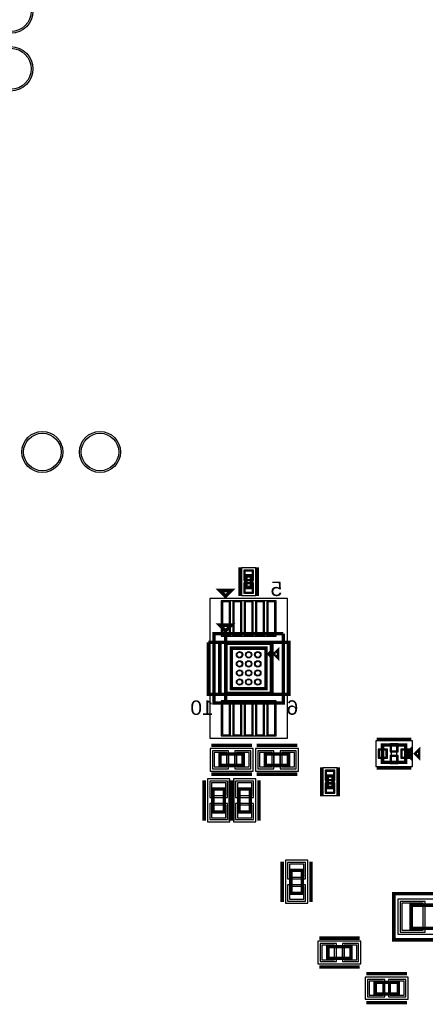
# Model space of a CAD drawing. Extents: x -10 to 137, y -32 to 198.
# Tile 31 of 64: x 30 to 48, y 74 to 118. Entities that reach past the tile are written whole.
import ezdxf

# ---------------------------------------------------------------- set-up
doc = ezdxf.new("R2010")
doc.units = 0
for name, color, linetype in [('PG_ASSEMBLY_BOTTOM', 52, 'CONTINUOUS'), ('PG_DFA_BOUND_BOTTOM', 254, 'CONTINUOUS'), ('PG_PASTEMASK_BOTTOM', 132, 'CONTINUOUS'), ('PG_PLACE_BOUND_BOTTOM', 73, 'CONTINUOUS'), ('PG_SILKSCREEN_BOTTOM', 2, 'CONTINUOUS'), ('PG_SOLDERMASK_BOTTOM', 212, 'CONTINUOUS'), ('PIN_BOTTOM', 2, 'CONTINUOUS'), ('PIN_PASTEMASK_BOTTOM', 132, 'CONTINUOUS'), ('PIN_SOLDERMASK_BOTTOM', 212, 'CONTINUOUS'), ('VKO_BOTTOM', 173, 'CONTINUOUS')]:
    doc.layers.add(name, color=color, linetype=linetype)

msp = doc.modelspace()

# ---------------------------------------------------------------- linework, layer by layer
at = {"layer": 'PG_ASSEMBLY_BOTTOM', "const_width": 0.1524}
for points in [[(39.98595, 92.59062), (39.98595, 93.09862), (40.23995, 93.09862), (40.23995, 92.59062), (39.98595, 92.59062)], [(38.84295, 90.932762), (39.35095, 90.932762), (39.09695, 90.678762), (38.84295, 90.932762)], [(41.63695, 90.551762), (41.63695, 87.503762), (38.58895, 87.503762), (38.58895, 90.551762), (39.09695, 90.551762), (39.09695, 87.503762)], [(39.09695, 87.503762), (39.09695, 90.551762), (41.63695, 90.551762)], [(40.87495, 88.138762), (39.35095, 88.138762), (39.35095, 89.916762), (40.87495, 89.916762), (40.87495, 88.138762)], [(41.00195, 89.662762), (41.12895, 89.789762), (41.12895, 89.535762), (41.00195, 89.662762)], [(47.01667, 84.894166), (46.00067, 84.894166), (46.00067, 85.656166), (47.01667, 85.656166), (47.01667, 84.894166)], [(47.20717, 85.148166), (47.20717, 85.402166), (47.08017, 85.275166), (47.20717, 85.148166)], [(38.854888, 85.26018), (39.870888, 85.26018), (39.870888, 84.75218), (38.854888, 84.75218), (38.854888, 85.26018)], [(41.86555, 84.75218), (40.84955, 84.75218), (40.84955, 85.26018), (41.86555, 85.26018), (41.86555, 84.75218)], [(43.818556, 84.293456), (43.818556, 83.785456), (43.564556, 83.785456), (43.564556, 84.293456), (43.818556, 84.293456)], [(39.045388, 83.723988), (39.045388, 82.707988), (38.537388, 82.707988), (38.537388, 83.723988), (39.045388, 83.723988)], [(40.188388, 83.723988), (40.188388, 82.707988), (39.680388, 82.707988), (39.680388, 83.723988), (40.188388, 83.723988)], [(42.474896, 80.14335), (42.474896, 79.12735), (41.966896, 79.12735), (41.966896, 80.14335), (42.474896, 80.14335)], [(49.038764, 77.59065), (47.260764, 77.59065), (47.260764, 78.60665), (49.038764, 78.60665), (49.038764, 77.59065)], [(43.595036, 76.77658), (44.611036, 76.77658), (44.611036, 76.26858), (43.595036, 76.26858), (43.595036, 76.77658)], [(45.675296, 75.2094), (46.691296, 75.2094), (46.691296, 74.7014), (45.675296, 74.7014), (45.675296, 75.2094)]]:
    msp.add_lwpolyline(points, dxfattribs=at)
at = {"layer": 'PG_DFA_BOUND_BOTTOM'}
for points in [[(39.79545, 92.234512), (40.43045, 92.234512), (40.43045, 93.454728), (39.79545, 93.454728)], [(41.81475, 92.103956), (38.41115, 92.103956), (38.41115, 85.951568), (41.81475, 85.951568)], [(41.05275, 87.960962), (39.17315, 87.960962), (39.17315, 90.094562), (41.05275, 90.094562)], [(47.313342, 84.716366), (47.313342, 85.833966), (45.703998, 85.833966), (45.703998, 84.716366)], [(38.415722, 85.50148), (38.415722, 84.51088), (40.310054, 84.51088), (40.310054, 85.50148)], [(42.304716, 84.51088), (42.304716, 85.50148), (40.410384, 85.50148), (40.410384, 84.51088)], [(44.009056, 84.649564), (43.374056, 84.649564), (43.374056, 83.429348), (44.009056, 83.429348)], [(39.286688, 84.163154), (38.296088, 84.163154), (38.296088, 82.268822), (39.286688, 82.268822)], [(40.429688, 84.163154), (39.439088, 84.163154), (39.439088, 82.268822), (40.429688, 82.268822)], [(42.716196, 80.582516), (41.725596, 80.582516), (41.725596, 78.688184), (42.716196, 78.688184)], [(49.622456, 77.32395), (49.622456, 78.87335), (46.677072, 78.87335), (46.677072, 77.32395)], [(43.15587, 77.01788), (43.15587, 76.02728), (45.050202, 76.02728), (45.050202, 77.01788)], [(45.240702, 75.438), (45.240702, 74.4728), (47.12589, 74.4728), (47.12589, 75.438)]]:
    msp.add_lwpolyline(points, close=True, dxfattribs=at)
at = {"layer": 'PG_PASTEMASK_BOTTOM'}
for points in [[(46.633638, 85.400134), (46.633638, 85.65007), (46.383702, 85.65007), (46.383702, 85.400134)], [(46.633638, 84.900262), (46.633638, 85.150198), (46.383702, 85.150198), (46.383702, 84.900262)]]:
    msp.add_lwpolyline(points, close=True, dxfattribs=at)
at = {"layer": 'PG_PLACE_BOUND_BOTTOM'}
for points in [[(39.98595, 92.59062), (39.98595, 93.09862), (40.23995, 93.09862), (40.23995, 92.59062)], [(41.63695, 90.551762), (38.58895, 90.551762), (38.58895, 87.503762), (41.63695, 87.503762)], [(40.87495, 88.138762), (39.35095, 88.138762), (39.35095, 89.916762), (40.87495, 89.916762)], [(47.01667, 84.894166), (46.00067, 84.894166), (46.00067, 85.656166), (47.01667, 85.656166)], [(38.854888, 85.26018), (39.870888, 85.26018), (39.870888, 84.75218), (38.854888, 84.75218)], [(41.86555, 84.75218), (40.84955, 84.75218), (40.84955, 85.26018), (41.86555, 85.26018)], [(43.818556, 84.293456), (43.818556, 83.785456), (43.564556, 83.785456), (43.564556, 84.293456)], [(39.045388, 83.723988), (39.045388, 82.707988), (38.537388, 82.707988), (38.537388, 83.723988)], [(40.188388, 83.723988), (40.188388, 82.707988), (39.680388, 82.707988), (39.680388, 83.723988)], [(42.474896, 80.14335), (42.474896, 79.12735), (41.966896, 79.12735), (41.966896, 80.14335)], [(49.038764, 77.59065), (47.260764, 77.59065), (47.260764, 78.60665), (49.038764, 78.60665)], [(43.595036, 76.77658), (44.611036, 76.77658), (44.611036, 76.26858), (43.595036, 76.26858)], [(45.675296, 75.2094), (45.675296, 74.7014), (46.691296, 74.7014), (46.691296, 75.2094)]]:
    msp.add_lwpolyline(points, close=True, dxfattribs=at)
at = {"layer": 'PG_SILKSCREEN_BOTTOM'}
for points, const_width in [([(39.73195, 92.20962), (39.73195, 93.47962)], 0.1524), ([(40.49395, 92.20962), (40.49395, 93.47962)], 0.1524), ([(38.84295, 92.456762), (39.35095, 92.456762), (39.09695, 92.202762), (38.84295, 92.456762)], 0.1524), ([(38.33495, 90.170762), (38.84295, 90.170762), (38.84295, 87.884762)], 0.1524), ([(38.84295, 87.884762), (38.84295, 90.170762), (41.89095, 90.170762), (41.89095, 87.884762), (38.33495, 87.884762), (38.33495, 90.170762)], 0.1524), ([(41.12895, 87.884762), (39.09695, 87.884762), (39.09695, 90.170762), (41.12895, 90.170762), (41.12895, 87.884762)], 0.1524), ([(41.25595, 89.662762), (41.38295, 89.789762), (41.38295, 89.535762), (41.25595, 89.662762)], 0.1524), ([(47.27067, 85.910166), (45.74667, 85.910166)], 0.1524), ([(38.473888, 85.64118), (40.251888, 85.64118)], 0.1524), ([(42.24655, 85.64118), (40.46855, 85.64118)], 0.1524), ([(47.58817, 85.148166), (47.58817, 85.402166), (47.46117, 85.275166), (47.58817, 85.148166)], 0.1524), ([(43.310556, 84.674456), (43.310556, 83.404456)], 0.127), ([(44.072556, 84.674456), (44.072556, 83.404456)], 0.127), ([(47.27067, 84.640166), (45.74667, 84.640166)], 0.1524), ([(38.156388, 84.104988), (38.156388, 82.326988)], 0.1524), ([(38.473888, 84.37118), (40.251888, 84.37118)], 0.1524), ([(39.299388, 84.104988), (39.299388, 82.326988)], 0.1524), ([(39.426388, 84.104988), (39.426388, 82.326988)], 0.1524), ([(42.24655, 84.37118), (40.46855, 84.37118)], 0.1524), ([(40.569388, 84.104988), (40.569388, 82.326988)], 0.1524), ([(41.585896, 80.52435), (41.585896, 78.74635)], 0.1524), ([(42.855896, 80.52435), (42.855896, 78.74635)], 0.1524), ([(49.800764, 77.08265), (46.498764, 77.08265), (46.498764, 79.11465), (49.800764, 79.11465), (49.800764, 77.08265)], 0.1524), ([(43.214036, 77.15758), (44.992036, 77.15758)], 0.1524), ([(43.214036, 75.88758), (44.992036, 75.88758)], 0.1524), ([(45.294296, 75.5904), (47.072296, 75.5904)], 0.1524), ([(45.294296, 74.3204), (47.072296, 74.3204)], 0.1524)]:
    msp.add_lwpolyline(points, dxfattribs=dict(at, const_width=const_width))
at = {"layer": 'PG_SOLDERMASK_BOTTOM'}
for points in [[(41.316148, 92.002356), (38.909752, 92.002356), (38.909752, 90.452956), (41.316148, 90.452956)], [(41.316148, 87.602568), (38.909752, 87.602568), (38.909752, 86.053168), (41.316148, 86.053168)], [(46.68647, 85.351366), (46.68647, 85.706966), (46.33087, 85.706966), (46.33087, 85.351366)], [(46.68647, 84.843366), (46.68647, 85.198966), (46.33087, 85.198966), (46.33087, 84.843366)]]:
    msp.add_lwpolyline(points, close=True, dxfattribs=at)
at = {"layer": 'PIN_BOTTOM'}
for points in [[(39.94785, 92.946728), (40.27805, 92.946728), (40.27805, 93.302328), (39.94785, 93.302328)], [(39.94785, 92.386912), (40.27805, 92.386912), (40.27805, 92.742512), (39.94785, 92.742512)], [(39.265352, 91.951556), (38.960552, 91.951556), (38.960552, 90.503756), (39.265352, 90.503756)], [(39.765478, 91.951556), (39.460678, 91.951556), (39.460678, 90.503756), (39.765478, 90.503756)], [(40.26535, 91.951556), (39.96055, 91.951556), (39.96055, 90.503756), (40.26535, 90.503756)], [(40.765222, 91.951556), (40.460422, 91.951556), (40.460422, 90.503756), (40.765222, 90.503756)], [(41.265348, 91.951556), (40.960548, 91.951556), (40.960548, 90.503756), (41.265348, 90.503756)], [(39.265352, 87.551768), (38.960552, 87.551768), (38.960552, 86.103968), (39.265352, 86.103968)], [(39.765478, 87.551768), (39.460678, 87.551768), (39.460678, 86.103968), (39.765478, 86.103968)], [(40.26535, 87.551768), (39.96055, 87.551768), (39.96055, 86.103968), (40.26535, 86.103968)], [(40.765222, 87.551768), (40.460422, 87.551768), (40.460422, 86.103968), (40.765222, 86.103968)], [(41.265348, 87.551768), (40.960548, 87.551768), (40.960548, 86.103968), (41.265348, 86.103968)], [(46.161198, 85.122766), (46.161198, 85.427566), (45.856398, 85.427566), (45.856398, 85.122766)], [(46.63567, 84.894166), (46.63567, 85.656166), (46.38167, 85.656166), (46.38167, 84.894166)], [(47.160942, 85.122766), (47.160942, 85.427566), (46.856142, 85.427566), (46.856142, 85.122766)], [(38.593522, 85.32368), (38.593522, 84.68868), (39.152322, 84.68868), (39.152322, 85.32368)], [(39.573454, 85.32368), (39.573454, 84.68868), (40.132254, 84.68868), (40.132254, 85.32368)], [(41.146984, 84.68868), (41.146984, 85.32368), (40.588184, 85.32368), (40.588184, 84.68868)], [(42.126916, 84.68868), (42.126916, 85.32368), (41.568116, 85.32368), (41.568116, 84.68868)], [(43.856656, 84.497164), (43.526456, 84.497164), (43.526456, 84.141564), (43.856656, 84.141564)], [(39.108888, 83.985354), (38.473888, 83.985354), (38.473888, 83.426554), (39.108888, 83.426554)], [(40.251888, 83.985354), (39.616888, 83.985354), (39.616888, 83.426554), (40.251888, 83.426554)], [(43.856656, 83.937348), (43.526456, 83.937348), (43.526456, 83.581748), (43.856656, 83.581748)], [(39.108888, 83.005422), (38.473888, 83.005422), (38.473888, 82.446622), (39.108888, 82.446622)], [(40.251888, 83.005422), (39.616888, 83.005422), (39.616888, 82.446622), (40.251888, 82.446622)], [(42.538396, 80.404716), (41.903396, 80.404716), (41.903396, 79.845916), (42.538396, 79.845916)], [(42.538396, 79.424784), (41.903396, 79.424784), (41.903396, 78.865984), (42.538396, 78.865984)], [(47.794672, 77.50175), (47.794672, 78.69555), (46.854872, 78.69555), (46.854872, 77.50175)], [(43.33367, 76.84008), (43.33367, 76.20508), (43.89247, 76.20508), (43.89247, 76.84008)], [(44.313602, 76.84008), (44.313602, 76.20508), (44.872402, 76.20508), (44.872402, 76.84008)], [(45.418502, 75.2602), (45.418502, 74.6506), (46.028102, 74.6506), (46.028102, 75.2602)], [(46.33849, 75.2602), (46.33849, 74.6506), (46.94809, 74.6506), (46.94809, 75.2602)]]:
    msp.add_lwpolyline(points, close=True, dxfattribs=at)
for centre, radius in [((29.64561, 117.95506), 0.9017), ((29.64561, 115.41506), 0.9017), ((31.039054, 98.552254), 0.8255), ((33.572958, 98.552254), 0.8255), ((39.7129, 89.62771), 0.1397), ((40.11295, 89.62771), 0.1397), ((40.513, 89.62771), 0.1397), ((39.7129, 89.22766), 0.1397), ((40.11295, 89.22766), 0.1397), ((40.513, 89.22766), 0.1397), ((39.7129, 88.827864), 0.1397), ((40.11295, 88.827864), 0.1397), ((40.513, 88.827864), 0.1397), ((39.7129, 88.427814), 0.1397), ((40.11295, 88.427814), 0.1397), ((40.513, 88.427814), 0.1397)]:
    msp.add_circle(centre, radius, dxfattribs=at)
at = {"layer": 'PIN_PASTEMASK_BOTTOM'}
for points in [[(39.94785, 92.946728), (40.27805, 92.946728), (40.27805, 93.302328), (39.94785, 93.302328)], [(39.94785, 92.386912), (40.27805, 92.386912), (40.27805, 92.742512), (39.94785, 92.742512)], [(39.265352, 91.951556), (38.960552, 91.951556), (38.960552, 90.503756), (39.265352, 90.503756)], [(39.765478, 91.951556), (39.460678, 91.951556), (39.460678, 90.503756), (39.765478, 90.503756)], [(40.26535, 91.951556), (39.96055, 91.951556), (39.96055, 90.503756), (40.26535, 90.503756)], [(40.765222, 91.951556), (40.460422, 91.951556), (40.460422, 90.503756), (40.765222, 90.503756)], [(41.265348, 91.951556), (40.960548, 91.951556), (40.960548, 90.503756), (41.265348, 90.503756)], [(39.265352, 87.551768), (38.960552, 87.551768), (38.960552, 86.103968), (39.265352, 86.103968)], [(39.765478, 87.551768), (39.460678, 87.551768), (39.460678, 86.103968), (39.765478, 86.103968)], [(40.26535, 87.551768), (39.96055, 87.551768), (39.96055, 86.103968), (40.26535, 86.103968)], [(40.765222, 87.551768), (40.460422, 87.551768), (40.460422, 86.103968), (40.765222, 86.103968)], [(41.265348, 87.551768), (40.960548, 87.551768), (40.960548, 86.103968), (41.265348, 86.103968)], [(46.161198, 85.122766), (46.161198, 85.427566), (45.856398, 85.427566), (45.856398, 85.122766)], [(47.160942, 85.122766), (47.160942, 85.427566), (46.856142, 85.427566), (46.856142, 85.122766)], [(38.593522, 85.32368), (38.593522, 84.68868), (39.152322, 84.68868), (39.152322, 85.32368)], [(39.573454, 85.32368), (39.573454, 84.68868), (40.132254, 84.68868), (40.132254, 85.32368)], [(41.146984, 84.68868), (41.146984, 85.32368), (40.588184, 85.32368), (40.588184, 84.68868)], [(42.126916, 84.68868), (42.126916, 85.32368), (41.568116, 85.32368), (41.568116, 84.68868)], [(43.856656, 84.497164), (43.526456, 84.497164), (43.526456, 84.141564), (43.856656, 84.141564)], [(39.108888, 83.985354), (38.473888, 83.985354), (38.473888, 83.426554), (39.108888, 83.426554)], [(40.251888, 83.985354), (39.616888, 83.985354), (39.616888, 83.426554), (40.251888, 83.426554)], [(43.856656, 83.937348), (43.526456, 83.937348), (43.526456, 83.581748), (43.856656, 83.581748)], [(39.108888, 83.005422), (38.473888, 83.005422), (38.473888, 82.446622), (39.108888, 82.446622)], [(40.251888, 83.005422), (39.616888, 83.005422), (39.616888, 82.446622), (40.251888, 82.446622)], [(42.538396, 80.404716), (41.903396, 80.404716), (41.903396, 79.845916), (42.538396, 79.845916)], [(42.538396, 79.424784), (41.903396, 79.424784), (41.903396, 78.865984), (42.538396, 78.865984)], [(47.794672, 77.50175), (47.794672, 78.69555), (46.854872, 78.69555), (46.854872, 77.50175)], [(43.33367, 76.84008), (43.33367, 76.20508), (43.89247, 76.20508), (43.89247, 76.84008)], [(44.313602, 76.84008), (44.313602, 76.20508), (44.872402, 76.20508), (44.872402, 76.84008)], [(45.418502, 75.2602), (45.418502, 74.6506), (46.028102, 74.6506), (46.028102, 75.2602)], [(46.33849, 75.2602), (46.33849, 74.6506), (46.94809, 74.6506), (46.94809, 75.2602)]]:
    msp.add_lwpolyline(points, close=True, dxfattribs=at)
for centre in [(39.7129, 89.62771), (40.11295, 89.62771), (40.513, 89.62771), (39.7129, 89.22766), (40.11295, 89.22766), (40.513, 89.22766), (39.7129, 88.827864), (40.11295, 88.827864), (40.513, 88.827864), (39.7129, 88.427814), (40.11295, 88.427814), (40.513, 88.427814)]:
    msp.add_circle(centre, 0.1143, dxfattribs=at)
at = {"layer": 'PIN_SOLDERMASK_BOTTOM'}
for points in [[(39.89705, 92.895928), (40.32885, 92.895928), (40.32885, 93.353128), (39.89705, 93.353128)], [(39.89705, 92.336112), (40.32885, 92.336112), (40.32885, 92.793312), (39.89705, 92.793312)], [(39.316152, 92.002356), (38.909752, 92.002356), (38.909752, 90.452956), (39.316152, 90.452956)], [(39.816278, 92.002356), (39.409878, 92.002356), (39.409878, 90.452956), (39.816278, 90.452956)], [(40.31615, 92.002356), (39.90975, 92.002356), (39.90975, 90.452956), (40.31615, 90.452956)], [(40.816022, 92.002356), (40.409622, 92.002356), (40.409622, 90.452956), (40.816022, 90.452956)], [(41.316148, 92.002356), (40.909748, 92.002356), (40.909748, 90.452956), (41.316148, 90.452956)], [(39.316152, 87.602568), (38.909752, 87.602568), (38.909752, 86.053168), (39.316152, 86.053168)], [(39.816278, 87.602568), (39.409878, 87.602568), (39.409878, 86.053168), (39.816278, 86.053168)], [(40.31615, 87.602568), (39.90975, 87.602568), (39.90975, 86.053168), (40.31615, 86.053168)], [(40.816022, 87.602568), (40.409622, 87.602568), (40.409622, 86.053168), (40.816022, 86.053168)], [(41.316148, 87.602568), (40.909748, 87.602568), (40.909748, 86.053168), (41.316148, 86.053168)], [(38.517322, 85.39988), (38.517322, 84.61248), (39.228522, 84.61248), (39.228522, 85.39988)], [(39.497254, 85.39988), (39.497254, 84.61248), (40.208454, 84.61248), (40.208454, 85.39988)], [(41.223184, 84.61248), (41.223184, 85.39988), (40.511984, 85.39988), (40.511984, 84.61248)], [(42.203116, 84.61248), (42.203116, 85.39988), (41.491916, 85.39988), (41.491916, 84.61248)], [(46.211998, 85.071966), (46.211998, 85.478366), (45.805598, 85.478366), (45.805598, 85.071966)], [(47.211742, 85.071966), (47.211742, 85.478366), (46.805342, 85.478366), (46.805342, 85.071966)], [(43.907456, 84.547964), (43.475656, 84.547964), (43.475656, 84.090764), (43.907456, 84.090764)], [(39.185088, 84.061554), (38.397688, 84.061554), (38.397688, 83.350354), (39.185088, 83.350354)], [(40.328088, 84.061554), (39.540688, 84.061554), (39.540688, 83.350354), (40.328088, 83.350354)], [(43.907456, 83.988148), (43.475656, 83.988148), (43.475656, 83.530948), (43.907456, 83.530948)], [(39.185088, 83.081622), (38.397688, 83.081622), (38.397688, 82.370422), (39.185088, 82.370422)], [(40.328088, 83.081622), (39.540688, 83.081622), (39.540688, 82.370422), (40.328088, 82.370422)], [(42.614596, 80.480916), (41.827196, 80.480916), (41.827196, 79.769716), (42.614596, 79.769716)], [(42.614596, 79.500984), (41.827196, 79.500984), (41.827196, 78.789784), (42.614596, 78.789784)], [(47.870872, 77.42555), (47.870872, 78.77175), (46.778672, 78.77175), (46.778672, 77.42555)], [(43.25747, 76.91628), (43.25747, 76.12888), (43.96867, 76.12888), (43.96867, 76.91628)], [(44.237402, 76.91628), (44.237402, 76.12888), (44.948602, 76.12888), (44.948602, 76.91628)], [(45.342302, 75.3364), (45.342302, 74.5744), (46.104302, 74.5744), (46.104302, 75.3364)], [(46.26229, 75.3364), (46.26229, 74.5744), (47.02429, 74.5744), (47.02429, 75.3364)]]:
    msp.add_lwpolyline(points, close=True, dxfattribs=at)
for centre, radius in [((29.64561, 117.95506), 0.9779), ((29.64561, 115.41506), 0.9779), ((31.039054, 98.552254), 0.9017), ((33.572958, 98.552254), 0.9017), ((39.7129, 89.62771), 0.1143), ((40.11295, 89.62771), 0.1143), ((40.513, 89.62771), 0.1143), ((39.7129, 89.22766), 0.1143), ((40.11295, 89.22766), 0.1143), ((40.513, 89.22766), 0.1143), ((39.7129, 88.827864), 0.1143), ((40.11295, 88.827864), 0.1143), ((40.513, 88.827864), 0.1143), ((39.7129, 88.427814), 0.1143), ((40.11295, 88.427814), 0.1143), ((40.513, 88.427814), 0.1143)]:
    msp.add_circle(centre, radius, dxfattribs=at)
at = {"layer": 'VKO_BOTTOM'}
for points in [[(39.235888, 84.75218), (39.235888, 85.26018), (39.489888, 85.26018), (39.489888, 84.75218)], [(41.48455, 85.26018), (41.48455, 84.75218), (41.23055, 84.75218), (41.23055, 85.26018)], [(38.537388, 83.342988), (39.045388, 83.342988), (39.045388, 83.088988), (38.537388, 83.088988)], [(39.680388, 83.342988), (40.188388, 83.342988), (40.188388, 83.088988), (39.680388, 83.088988)], [(41.966896, 79.76235), (42.474896, 79.76235), (42.474896, 79.50835), (41.966896, 79.50835)], [(43.976036, 76.26858), (43.976036, 76.77658), (44.230036, 76.77658), (44.230036, 76.26858)], [(46.056296, 74.7014), (46.056296, 75.2094), (46.310296, 75.2094), (46.310296, 74.7014)]]:
    msp.add_lwpolyline(points, close=True, dxfattribs=at)

# ---------------------------------------------------------------- texts
at = {"layer": 'PG_SILKSCREEN_BOTTOM', "text_generation_flag": 2, "width": 1.08}
for s, p in [('5', (41.586912, 92.21343)), ('10', (38.569138, 86.981284)), ('6', (42.293794, 86.988396))]:
    msp.add_text(s, height=0.635, dxfattribs=at).set_placement(p)

doc.saveas('drawing.dxf')
